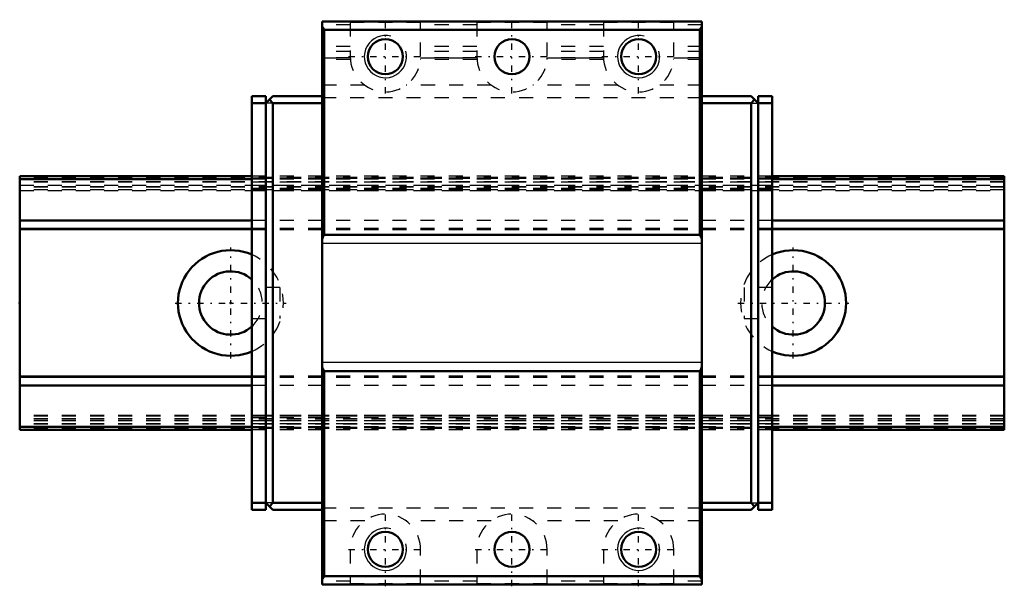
# Model space of a CAD drawing. Header units: millimetres. Extents: x -15 to 55, y -20.1 to 20.1.
import ezdxf

# ---------------------------------------------------------------- set-up
doc = ezdxf.new("R2010")
doc.units = ezdxf.units.MM
doc.linetypes.add('Center', pattern=[1.5, 0.45, -0.5, 0.05, -0.5])
doc.linetypes.add('Dashed', pattern=[2, 1, -1])
for name, color, linetype, lineweight in [('2d ConnectionPoints', 7, 'Continuous', 50), ('AM_0', 7, 'Continuous', 50), ('AM_4', 3, 'Continuous', 25), ('AM_5', 3, 'Continuous', 25), ('AM_7', 7, 'Center', 25), ('AM_9', 6, 'Dashed', 25)]:
    doc.layers.add(name, color=color, linetype=linetype, lineweight=lineweight)

# ---------------------------------------------------------------- blocks, each defined once
blk = doc.blocks.new('1_SHW12CAMSS1_Slide12_50_0_in_SHW12CA1SSM70LMG150W1650001_4')
at = {"layer": 'AM_0'}
for p, q in [((33.5, 20), (6.5, 20)), ((6.5, 20), (6.5, -20)), ((33.5, 20), (33.5, -20)), ((33.35, 19.406), (6.65, 19.406)), ((6.65, 4.832), (6.65, 19.406)), ((33.35, 4.832), (33.35, 19.406)), ((2.5, 14.7), (1.5, 14.7)), ((1.5, 14.7), (1.5, -14.7)), ((2.5, 14.2), (3, 14.7)), ((2.5, 14.7), (2.5, -14.7)), ((6.5, 14.7), (3, 14.7)), ((33.5, 14.7), (37, 14.7)), ((37.5, 14.2), (37, 14.7)), ((37.5, 14.7), (38.5, 14.7)), ((37.5, 14.7), (37.5, -14.7)), ((38.5, 14.7), (38.5, -14.7)), ((2.5, 14.2), (1.5, 14.2)), ((3, 14.2), (2.75, 14.45)), ((6.5, 14.2), (3, 14.2)), ((3, -14.2), (3, 14.2)), ((33.5, 14.2), (37, 14.2)), ((37, 14.2), (37.25, 14.45)), ((37, -14.2), (37, 14.2)), ((37.5, 14.2), (38.5, 14.2)), ((33.35, 4.832), (6.65, 4.832)), ((33.35, -4.832), (6.65, -4.832)), ((6.65, -19.406), (6.65, -4.832)), ((33.35, -19.406), (33.35, -4.832)), ((2.5, -14.2), (1.5, -14.2)), ((2.5, -14.7), (1.5, -14.7)), ((3, -14.7), (2.5, -14.2)), ((2.75, -14.45), (3, -14.2)), ((6.5, -14.2), (3, -14.2)), ((6.5, -14.7), (3, -14.7)), ((33.5, -14.2), (37, -14.2)), ((33.5, -14.7), (37, -14.7)), ((37, -14.7), (37.5, -14.2)), ((37.25, -14.45), (37, -14.2)), ((37.5, -14.2), (38.5, -14.2)), ((37.5, -14.7), (38.5, -14.7)), ((33.35, -19.406), (6.65, -19.406)), ((33.5, -20), (6.5, -20))]:
    blk.add_line(p, q, dxfattribs=at)
for points in [[(6.65, 19.406), (6.611, 19.484), (6.566, 19.558), (6.514, 19.628), (6.5, 19.645)], [(33.5, 19.645), (33.447, 19.576), (33.4, 19.503), (33.359, 19.425), (33.35, 19.406)], [(6.65, 4.832), (6.601, 4.76), (6.558, 4.684), (6.522, 4.605), (6.5, 4.544)], [(33.5, 4.544), (33.469, 4.626), (33.431, 4.704), (33.387, 4.779), (33.35, 4.832)], [(6.5, -4.544), (6.531, -4.626), (6.569, -4.704), (6.613, -4.779), (6.65, -4.832)], [(33.35, -4.832), (33.399, -4.76), (33.442, -4.684), (33.478, -4.605), (33.5, -4.544)], [(6.5, -19.645), (6.553, -19.576), (6.6, -19.503), (6.641, -19.425), (6.65, -19.406)], [(33.35, -19.406), (33.389, -19.484), (33.434, -19.558), (33.486, -19.628), (33.5, -19.645)]]:
    blk.add_lwpolyline(points, dxfattribs=at)
for centre in [(11, 17.5), (20, 17.5), (29, 17.5), (11, -17.5), (20, -17.5), (29, -17.5)]:
    blk.add_circle(centre, 1.25, dxfattribs=at)
at = {"layer": 'AM_4'}
for p, q in [((33.5, 4.232), (6.5, 4.232)), ((33.5, -4.232), (6.5, -4.232))]:
    blk.add_line(p, q, dxfattribs=at)
at = {"layer": 'AM_5'}
for centre in [(11, 17.5), (29, 17.5), (11, -17.5), (29, -17.5)]:
    blk.add_arc(centre, 1.5, 75, 15, dxfattribs=at)
at = {"layer": 'AM_7'}
for p, q in [((11, 14.875), (11, 20.125)), ((20, 14.875), (20, 20.125)), ((29, 14.875), (29, 20.125)), ((17.375, 17.5), (22.625, 17.5)), ((26.375, 17.5), (31.625, 17.5)), ((8.375, 17.5), (13.625, 17.5)), ((11, -20.125), (11, -14.875)), ((20, -20.125), (20, -14.875)), ((29, -20.125), (29, -14.875)), ((8.375, -17.5), (13.625, -17.5)), ((17.375, -17.5), (22.625, -17.5)), ((26.375, -17.5), (31.625, -17.5))]:
    blk.add_line(p, q, dxfattribs=at)
at = {"layer": 'AM_9'}
for p, q in [((8.5, 19.766), (6.5, 19.766)), ((8.5, 19.931), (8.5, 17.5)), ((13.5, 19.931), (8.5, 19.931)), ((13.5, 17.5), (13.5, 19.931)), ((17.5, 19.766), (13.5, 19.766)), ((17.5, 19.931), (17.5, 17.5)), ((22.5, 19.931), (17.5, 19.931)), ((22.5, 17.5), (22.5, 19.931)), ((26.5, 19.766), (22.5, 19.766)), ((26.5, 19.931), (26.5, 17.5)), ((31.5, 19.931), (26.5, 19.931)), ((31.5, 17.5), (31.5, 19.931)), ((33.5, 19.766), (31.5, 19.766)), ((8.5, 18.218), (6.5, 18.218)), ((17.5, 18.218), (13.5, 18.218)), ((26.5, 18.218), (22.5, 18.218)), ((33.5, 18.218), (31.5, 18.218)), ((8.5, 17.873), (6.5, 17.873)), ((17.5, 17.873), (13.5, 17.873)), ((26.5, 17.873), (22.5, 17.873)), ((33.5, 17.873), (31.5, 17.873)), ((8.502, 17.417), (6.5, 17.417)), ((8.501, 17.414), (6.5, 17.414)), ((6.5, 17.412), (8.501, 17.412)), ((8.508, 17.3), (6.5, 17.3)), ((8.502, 17.412), (8.501, 17.417)), ((17.508, 17.3), (13.492, 17.3)), ((17.502, 17.417), (13.498, 17.417)), ((13.499, 17.417), (13.498, 17.412)), ((17.501, 17.414), (13.499, 17.414)), ((13.499, 17.412), (17.501, 17.412)), ((17.502, 17.412), (17.501, 17.417)), ((26.508, 17.3), (22.492, 17.3)), ((26.502, 17.417), (22.498, 17.417)), ((22.499, 17.417), (22.499, 17.414)), ((26.501, 17.414), (22.499, 17.414)), ((22.499, 17.412), (26.501, 17.412)), ((26.502, 17.412), (26.501, 17.417)), ((33.5, 17.3), (31.492, 17.3)), ((31.499, 17.417), (31.498, 17.412)), ((33.5, 17.417), (31.499, 17.417)), ((33.5, 17.414), (31.499, 17.414)), ((31.499, 17.412), (33.5, 17.412)), ((9.526, 15.481), (6.5, 15.481)), ((18.526, 15.481), (12.474, 15.481)), ((27.526, 15.481), (21.474, 15.481)), ((33.5, 15.481), (30.474, 15.481)), ((3, 14.2), (2.5, 14.2)), ((33.5, 14.573), (6.5, 14.573)), ((37, 14.2), (37.5, 14.2)), ((38.5, 9), (1.5, 9)), ((38.5, 8.878), (1.5, 8.878)), ((38.5, 8.8), (1.5, 8.8)), ((38.5, 8.585), (1.5, 8.585)), ((1.5, 8.377), (38.5, 8.377)), ((38.5, 8.13), (1.5, 8.13)), ((38.5, 8.028), (1.5, 8.028)), ((1.5, 8), (38.5, 8)), ((38.5, 5.866), (1.5, 5.866)), ((38.5, 5.295), (1.5, 5.295)), ((38.5, 5.201), (1.5, 5.201)), ((3.5, 1.1), (1.5, 1.1)), ((3.5, 1.1), (3.5, -1.1)), ((36.5, 1.1), (36.5, -1.1)), ((38.5, 1.1), (36.5, 1.1)), ((1.5, -1.1), (3.5, -1.1)), ((36.5, -1.1), (38.5, -1.1)), ((38.5, -5.201), (1.5, -5.201)), ((38.5, -5.295), (1.5, -5.295)), ((38.5, -5.866), (1.5, -5.866)), ((38.5, -8), (1.5, -8)), ((38.5, -8.028), (1.5, -8.028)), ((1.5, -8.13), (38.5, -8.13)), ((38.5, -8.377), (1.5, -8.377)), ((38.5, -8.585), (1.5, -8.585)), ((38.5, -8.8), (1.5, -8.8)), ((38.5, -8.878), (1.5, -8.878)), ((38.5, -9), (1.5, -9)), ((3, -14.2), (2.5, -14.2)), ((33.5, -14.573), (6.5, -14.573)), ((37, -14.2), (37.5, -14.2)), ((9.526, -15.481), (6.5, -15.481)), ((18.526, -15.481), (12.474, -15.481)), ((27.526, -15.481), (21.474, -15.481)), ((33.5, -15.481), (30.474, -15.481)), ((8.5, -17.5), (8.5, -19.931)), ((13.5, -19.931), (13.5, -17.5)), ((17.5, -17.5), (17.5, -19.931)), ((22.5, -19.931), (22.5, -17.5)), ((26.5, -17.5), (26.5, -19.931)), ((31.5, -19.931), (31.5, -17.5)), ((8.5, -19.766), (6.5, -19.766)), ((8.5, -19.931), (13.5, -19.931)), ((17.5, -19.766), (13.5, -19.766)), ((17.5, -19.931), (22.5, -19.931)), ((26.5, -19.766), (22.5, -19.766)), ((26.5, -19.931), (31.5, -19.931)), ((33.5, -19.766), (31.5, -19.766))]:
    blk.add_line(p, q, dxfattribs=at)
for points in [[(22.492, 17.3), (22.496, 17.361), (22.498, 17.412)], [(26.502, 17.402), (26.505, 17.336), (26.508, 17.3)]]:
    blk.add_lwpolyline(points, dxfattribs=at)
for centre, start, end in [((20, 17.5), 180, 0), ((11, 17.5), 180, 0), ((29, 17.5), 180, 0), ((11, -17.5), 360, 180), ((20, -17.5), 360, 180), ((29, -17.5), 360, 180)]:
    blk.add_arc(centre, 2.5, start, end, dxfattribs=at)
blk = doc.blocks.new('2_SHW12CAM7015_Track_0_in_SHW12CA1SSM70LMG150W1650001_4')
at = {"layer": 'AM_0'}
for p, q in [((1.5, 9), (-15, 9)), ((-15, 9), (-15, -9)), ((1.5, 8.8), (-15, 8.8)), ((55, 9), (38.5, 9)), ((55, 8.8), (38.5, 8.8)), ((55, 9), (55, -9)), ((1.5, 5.866), (-15, 5.866)), ((55, 5.866), (38.5, 5.866)), ((1.5, -5.866), (-15, -5.866)), ((55, -5.866), (38.5, -5.866)), ((1.5, -8.8), (-15, -8.8)), ((1.5, -9), (-15, -9)), ((55, -8.8), (38.5, -8.8)), ((55, -9), (38.5, -9))]:
    blk.add_line(p, q, dxfattribs=at)
for centre, radius, start, end in [((0, 0), 3.75, 66.42182, 293.57818), ((40, 0), 3.75, 246.42182, 113.57818), ((0, 0), 2.25, 48.18969, 311.81031), ((40, 0), 2.25, 228.18969, 131.81031)]:
    blk.add_arc(centre, radius, start, end, dxfattribs=at)
at = {"layer": 'AM_4'}
for p, q in [((1.5, 5.295), (-15, 5.295)), ((1.5, 5.201), (-15, 5.201)), ((55, 5.295), (38.5, 5.295)), ((55, 5.201), (38.5, 5.201)), ((1.5, -5.201), (-15, -5.201)), ((1.5, -5.295), (-15, -5.295)), ((55, -5.201), (38.5, -5.201)), ((55, -5.295), (38.5, -5.295))]:
    blk.add_line(p, q, dxfattribs=at)
at = {"layer": 'AM_7'}
for p, q in [((0, -3.938), (0, 3.938)), ((40, -3.938), (40, 3.938)), ((-3.938, 0), (3.938, 0)), ((36.063, 0), (43.937, 0))]:
    blk.add_line(p, q, dxfattribs=at)
at = {"layer": 'AM_9'}
for p, q in [((55, 8.913), (-15, 8.913)), ((55, 8.878), (-15, 8.878)), ((55, 8.854), (-15, 8.854)), ((55, 8.609), (-15, 8.609)), ((55, 8.585), (-15, 8.585)), ((38.5, 9), (1.5, 9)), ((38.5, 8.8), (1.5, 8.8)), ((-15, 8.377), (55, 8.377)), ((55, 8.256), (-15, 8.256)), ((55, 8.217), (-15, 8.217)), ((55, 8.028), (-15, 8.028)), ((-15, 8), (55, 8)), ((38.5, 5.866), (1.5, 5.866)), ((38.5, 5.295), (1.5, 5.295)), ((38.5, 5.201), (1.5, 5.201)), ((38.5, -5.201), (1.5, -5.201)), ((38.5, -5.295), (1.5, -5.295)), ((38.5, -5.866), (1.5, -5.866)), ((55, -8), (-15, -8)), ((55, -8.028), (-15, -8.028)), ((55, -8.217), (-15, -8.217)), ((55, -8.256), (-15, -8.256)), ((55, -8.377), (-15, -8.377)), ((55, -8.585), (-15, -8.585)), ((55, -8.609), (-15, -8.609)), ((55, -8.854), (-15, -8.854)), ((55, -8.878), (-15, -8.878)), ((55, -8.913), (-15, -8.913)), ((38.5, -8.8), (1.5, -8.8)), ((38.5, -9), (1.5, -9))]:
    blk.add_line(p, q, dxfattribs=at)
for centre, radius, start, end in [((0, 0), 3.75, 293.57818, 66.42182), ((40, 0), 3.75, 113.57818, 246.42182), ((0, 0), 2.25, 311.81031, 48.18969), ((40, 0), 2.25, 131.81031, 228.18969)]:
    blk.add_arc(centre, radius, start, end, dxfattribs=at)

msp = doc.modelspace()

# ---------------------------------------------------------------- linework, layer by layer
at = {"layer": '2d ConnectionPoints'}
for p in [(-15, 0), (0, 0), (0, 0)]:
    msp.add_point(p, dxfattribs=at)

# ---------------------------------------------------------------- block references
for name in ['1_SHW12CAMSS1_Slide12_50_0_in_SHW12CA1SSM70LMG150W1650001_4', '2_SHW12CAM7015_Track_0_in_SHW12CA1SSM70LMG150W1650001_4']:
    msp.add_blockref(name, (0, 0))

doc.saveas('drawing.dxf')
